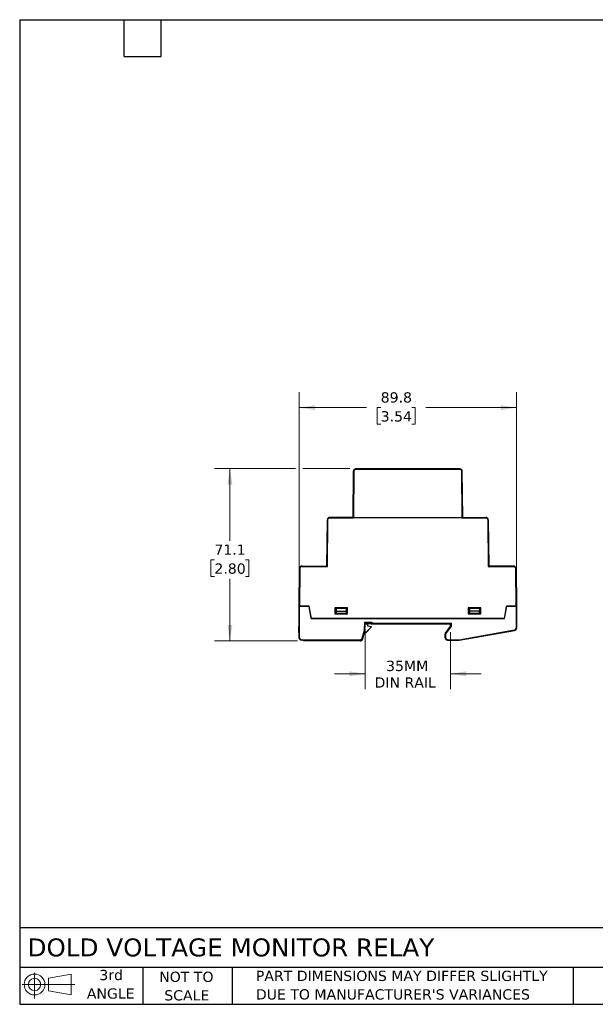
# Model space of a CAD drawing. Header units: millimetres. Extents: x 13 to 546, y 13 to 419.
# Tile 1 of 2: x 13 to 250, y 13 to 419. Entities that reach past the tile are written whole.
import ezdxf

# ---------------------------------------------------------------- set-up
doc = ezdxf.new("R2010")
doc.units = ezdxf.units.MM
doc.header["$LTSCALE"] = 2
doc.linetypes.add('SLD-Solid', pattern=[0])
doc.layers.add('TEXT', color=140, linetype='SLD-Solid', lineweight=25)
doc.styles.add('SLDTEXTSTYLE0', font='VERDANA.TTF')
doc.dimstyles.new('SLDDIMSTYLE0', dxfattribs={"dimtxt": 4.316016, "dimasz": 6.604, "dimexe": 0, "dimexo": 0.0625, "dimgap": 1.079004, "dimtad": 0, "dimtih": 1, "dimtoh": 1, "dimrnd": 1e-09, "dimzin": 12, "dimdsep": 46, "dimtxsty": 'SLDTEXTSTYLE0', "dimsah": 1, "dimcen": 0.09, "dimadec": 0, "dimazin": 3, "dimtfac": 1, "dimtofl": 0, "dimtmove": 0, "dimatfit": 3, "dimfxl": 0, "dimfrac": 2, "dimtolj": 1, "dimtzin": 12, "dimarcsym": 0})
doc.dimstyles.new('SLDDIMSTYLE1', dxfattribs={"dimtxt": 4.316016, "dimasz": 6.604, "dimexe": 0, "dimexo": 0.0625, "dimgap": 1.079004, "dimtad": 0, "dimtih": 1, "dimtoh": 1, "dimrnd": 1e-09, "dimzin": 12, "dimdsep": 46, "dimtxsty": 'SLDTEXTSTYLE0', "dimsah": 1, "dimcen": 0.09, "dimadec": 0, "dimazin": 3, "dimtfac": 1, "dimtmove": 0, "dimatfit": 0, "dimfxl": 0, "dimfrac": 2, "dimtolj": 1, "dimtzin": 12, "dimarcsym": 0})

# ---------------------------------------------------------------- blocks, each defined once
blk = doc.blocks.new('Block11')
at = {"color": 7, "linetype": 'SLD-Solid', "lineweight": 18}
for p, q in [((5.18, 10.62), (5.18, 0)), ((10.96, 8.33), (20.35, 10.06)), ((10.96, 3.19), (10.96, 8.33)), ((20.35, 10.06), (20.35, 1.46)), ((0, 5.76), (21.75, 5.76)), ((10.96, 3.19), (20.35, 1.46))]:
    blk.add_line(p, q, dxfattribs=at)
for radius in [4.3, 2.57]:
    blk.add_circle((5.18, 5.76), radius, dxfattribs=at)
blk = doc.blocks.new('Block12')
at = {"color": 7, "linetype": 'Continuous'}
blk.add_blockref('Block11', (0, 0), dxfattribs=at)
blk = doc.blocks.new('_D')
at = {"color": 7, "linetype": 'SLD-Solid', "lineweight": 0}
for p, q in [((128.11, 166.54), (128.11, 265.32)), ((217.91, 170.54), (217.91, 265.32)), ((128.11, 258.97), (155.95, 258.97)), ((161.8, 258.97), (160.35, 258.97)), ((160.35, 258.97), (160.35, 252.11)), ((174.62, 258.97), (176.07, 258.97)), ((176.07, 258.97), (176.07, 252.11)), ((217.91, 258.97), (180.47, 258.97)), ((160.35, 252.11), (161.8, 252.11)), ((176.07, 252.11), (174.62, 252.11))]:
    blk.add_line(p, q, dxfattribs=at)
at = {"color": 7, "linetype": 'SLD-Solid', "lineweight": 18}
for points in [[(128.11, 258.97), (134.71, 257.96), (134.71, 259.99)], [(217.91, 258.97), (211.31, 259.99), (211.31, 257.96)]]:
    blk.add_solid(points, dxfattribs=at)
at = {"color": 7, "linetype": 'SLD-Solid', "lineweight": 18, "char_height": 4.233, "attachment_point": 1, "style": 'SLDTEXTSTYLE0'}
for s, insert in [('89.8', (161.8, 265.32)), ('3.54', (161.8, 257.49))]:
    blk.add_mtext(s, dxfattribs=dict(at, insert=insert))
blk = doc.blocks.new('_D_1')
at = {"color": 7, "linetype": 'SLD-Solid', "lineweight": 0}
for p, q in [((126.59, 233.8), (93.19, 233.8)), ((99.54, 233.8), (99.54, 203.96)), ((149.09, 233.8), (129.63, 233.8)), ((93.13, 196.14), (91.68, 196.14)), ((91.68, 196.14), (91.68, 189.28)), ((105.95, 196.14), (107.4, 196.14)), ((107.4, 196.14), (107.4, 189.28)), ((91.68, 189.28), (93.13, 189.28)), ((99.54, 162.71), (99.54, 188.31)), ((107.4, 189.28), (105.95, 189.28)), ((127.45, 162.71), (93.19, 162.71))]:
    blk.add_line(p, q, dxfattribs=at)
at = {"color": 7, "linetype": 'SLD-Solid', "lineweight": 18}
for points in [[(99.54, 233.8), (98.52, 227.19), (100.55, 227.19)], [(99.54, 162.71), (100.55, 169.31), (98.52, 169.31)]]:
    blk.add_solid(points, dxfattribs=at)
at = {"color": 7, "linetype": 'SLD-Solid', "lineweight": 18, "char_height": 4.233, "attachment_point": 1, "style": 'SLDTEXTSTYLE0'}
for s, insert in [('71.1', (93.13, 202.48)), ('2.80', (93.13, 194.66))]:
    blk.add_mtext(s, dxfattribs=dict(at, insert=insert))
blk = doc.blocks.new('_D_2')
at = {"color": 7, "linetype": 'SLD-Solid', "lineweight": 0}
for p, q in [((155.43, 167.66), (155.43, 142.78)), ((190.58, 166.36), (190.58, 142.78)), ((155.43, 149.13), (142.73, 149.13)), ((190.58, 149.13), (203.28, 149.13))]:
    blk.add_line(p, q, dxfattribs=at)
at = {"color": 7, "linetype": 'SLD-Solid', "lineweight": 18}
for points in [[(155.43, 149.13), (148.83, 150.14), (148.83, 148.11)], [(190.58, 149.13), (197.19, 148.11), (197.19, 150.14)]]:
    blk.add_solid(points, dxfattribs=at)
at = {"color": 7, "linetype": 'SLD-Solid', "lineweight": 18, "char_height": 4.233, "attachment_point": 1, "style": 'SLDTEXTSTYLE0'}
for s, insert in [('35MM', (164.04, 154.5)), ('DIN RAIL', (159.26, 147.64))]:
    blk.add_mtext(s, dxfattribs=dict(at, insert=insert))

msp = doc.modelspace()

# ---------------------------------------------------------------- linework, layer by layer
for p, q in [((150.459, 213.697), (150.626, 232.806)), ((150.659, 213.697), (150.826, 232.806)), ((151.626, 233.797), (194.392, 233.797)), ((151.626, 233.599), (194.392, 233.599)), ((195.192, 232.806), (195.359, 213.697)), ((195.392, 232.806), (195.559, 213.697)), ((139.609, 193.597), (139.776, 212.706)), ((139.976, 212.704), (139.776, 212.706)), ((139.807, 193.397), (139.976, 212.704)), ((150.459, 213.697), (140.776, 213.697)), ((140.776, 213.497), (140.776, 213.697)), ((140.776, 213.497), (150.631, 213.497)), ((150.659, 213.697), (195.359, 213.697)), ((195.387, 213.497), (205.242, 213.497)), ((195.559, 213.697), (205.242, 213.697)), ((205.242, 213.697), (205.242, 213.497)), ((206.242, 212.706), (206.042, 212.704)), ((206.042, 212.704), (206.211, 193.397)), ((206.242, 212.706), (206.409, 193.597)), ((128.183, 177.047), (128.319, 192.606)), ((128.519, 192.604), (128.319, 192.606)), ((128.383, 177.047), (128.519, 192.604)), ((129.319, 193.597), (129.319, 193.397)), ((129.319, 193.597), (139.609, 193.597)), ((129.319, 193.397), (139.807, 193.397)), ((206.211, 193.397), (216.699, 193.397)), ((216.699, 193.597), (206.409, 193.597)), ((216.699, 193.597), (216.699, 193.397)), ((217.499, 192.604), (217.699, 192.606)), ((217.499, 192.604), (217.635, 177.047)), ((217.699, 192.606), (217.835, 177.047)), ((128.109, 163.997), (128.109, 176.947)), ((128.109, 176.947), (128.309, 176.947)), ((128.182, 176.947), (128.183, 177.047)), ((128.309, 163.997), (128.309, 176.947)), ((132.227, 176.947), (128.309, 176.947)), ((132.31, 177.047), (128.383, 177.047)), ((133.109, 171.947), (132.227, 176.947)), ((133.209, 171.947), (132.31, 177.047)), ((148.059, 176.347), (142.859, 176.347)), ((142.859, 176.347), (142.859, 173.847)), ((143.359, 176.159), (147.559, 176.159)), ((143.359, 176.159), (143.359, 174.947)), ((143.359, 174.947), (143.359, 174.047)), ((143.359, 174.947), (147.559, 174.947)), ((147.559, 176.159), (147.559, 174.947)), ((147.559, 174.947), (147.559, 174.047)), ((148.059, 173.847), (148.059, 176.347)), ((203.159, 176.347), (197.959, 176.347)), ((197.959, 176.347), (197.959, 173.847)), ((198.459, 176.159), (202.659, 176.159)), ((198.459, 176.159), (198.459, 174.947)), ((202.659, 174.947), (198.459, 174.947)), ((198.459, 174.947), (198.459, 174.047)), ((202.659, 176.159), (202.659, 174.947)), ((202.659, 174.047), (202.659, 174.947)), ((203.159, 173.847), (203.159, 176.347)), ((213.708, 177.047), (212.809, 171.947)), ((212.909, 171.947), (213.791, 176.947)), ((217.635, 177.047), (213.708, 177.047)), ((217.709, 176.947), (213.791, 176.947)), ((217.709, 176.947), (217.709, 168.002)), ((217.909, 176.947), (217.709, 176.947)), ((217.835, 177.047), (217.836, 176.947)), ((217.909, 176.947), (217.909, 168.002)), ((133.109, 171.947), (212.909, 171.947)), ((212.809, 171.947), (133.209, 171.947)), ((142.859, 173.847), (148.059, 173.847)), ((147.559, 174.047), (143.359, 174.047)), ((143.359, 173.947), (143.359, 174.047)), ((147.559, 173.947), (143.359, 173.947)), ((147.559, 174.047), (147.559, 173.947)), ((197.959, 173.847), (203.159, 173.847)), ((198.459, 174.047), (198.459, 173.947)), ((202.659, 174.047), (198.459, 174.047)), ((198.459, 173.947), (202.659, 173.947)), ((202.659, 174.047), (202.659, 173.947)), ((128.052, 167.558), (128.052, 168.497)), ((128.109, 168.497), (128.052, 168.497)), ((128.109, 167.558), (128.052, 167.558)), ((128.109, 167.558), (128.057, 167.557)), ((128.109, 164.557), (128.057, 167.557)), ((154.22, 163.79), (155.129, 167.18)), ((154.413, 163.738), (155.328, 167.15)), ((154.413, 163.453), (155.328, 166.873)), ((155.129, 167.18), (155.241, 170.397)), ((155.129, 167.18), (155.328, 167.15)), ((155.241, 170.397), (158.134, 170.397)), ((155.241, 170.397), (155.434, 170.197)), ((155.328, 167.15), (155.42, 169.797)), ((155.328, 166.873), (155.42, 169.527)), ((155.328, 166.873), (155.328, 167.15)), ((155.42, 169.797), (155.434, 170.197)), ((157.934, 169.797), (155.42, 169.797)), ((155.42, 169.797), (155.42, 169.527)), ((156.409, 169.547), (155.42, 169.547)), ((155.434, 170.197), (157.934, 170.197)), ((156.017, 166.546), (157.732, 168.261)), ((157.803, 168.19), (156.088, 166.476)), ((156.509, 168.797), (156.509, 169.447)), ((157.91, 168.563), (156.509, 168.797)), ((157.803, 168.19), (157.732, 168.261)), ((158.134, 170.397), (157.934, 170.197)), ((157.934, 170.197), (157.934, 169.797)), ((158.134, 169.997), (157.934, 169.797)), ((157.934, 169.797), (190.67, 169.797)), ((158.134, 170.397), (158.134, 169.997)), ((158.134, 169.997), (190.87, 169.997)), ((190.584, 168.897), (188.434, 165.826)), ((190.669, 168.87), (188.434, 165.682)), ((190.869, 168.807), (188.634, 165.618)), ((190.584, 169.797), (190.584, 168.897)), ((190.669, 168.87), (190.584, 168.897)), ((190.669, 168.87), (190.67, 169.797)), ((190.869, 168.807), (190.669, 168.87)), ((190.87, 169.997), (190.67, 169.797)), ((190.87, 169.997), (190.869, 168.807)), ((194.267, 163.197), (217.048, 167.214)), ((194.284, 162.997), (217.083, 167.017)), ((217.048, 167.214), (217.083, 167.017)), ((217.565, 167.102), (217.083, 167.017)), ((217.565, 167.247), (217.565, 167.102)), ((217.709, 168.002), (217.909, 168.002)), ((128.309, 163.997), (128.109, 163.997)), ((129.109, 163.197), (153.448, 163.197)), ((129.109, 162.997), (129.109, 163.197)), ((153.448, 162.997), (129.109, 162.997)), ((129.987, 162.71), (129.987, 162.997)), ((153.448, 162.71), (129.987, 162.71)), ((153.448, 163.197), (153.448, 162.997)), ((153.448, 162.997), (153.448, 162.71)), ((154.22, 163.79), (154.413, 163.738)), ((154.413, 163.453), (154.413, 163.738)), ((156.088, 166.476), (154.905, 165.293)), ((156.017, 166.546), (156.088, 166.476)), ((188.434, 165.826), (188.434, 165.682)), ((188.634, 165.618), (188.434, 165.682)), ((188.434, 163.997), (188.434, 165.682)), ((188.634, 163.997), (188.434, 163.997)), ((188.634, 165.618), (188.634, 163.997)), ((189.434, 163.197), (194.267, 163.197)), ((189.434, 163.197), (189.434, 162.997)), ((189.434, 162.997), (194.284, 162.997)), ((194.267, 163.197), (194.284, 162.997))]:
    msp.add_line(p, q)
for centre, radius, start, end in [((140.776, 212.697), 1, 90, 179.5), ((205.242, 212.697), 1, 0.5, 90), ((129.319, 192.597), 1, 90, 179.5), ((216.699, 192.597), 1, 0.5, 90), ((156.409, 169.447), 0.1, 0, 90), ((157.237, 168.756), 0.8, 315, 344.84009), ((216.909, 168.002), 1, 280, 0), ((129.109, 163.997), 1, 180, 270), ((153.448, 163.997), 1, 270, 345), ((153.966, 168.597), 3, 290.96181, 315), ((189.434, 163.997), 1, 180, 270)]:
    msp.add_arc(centre, radius, start, end)
for centre, major_axis, ratio, start_param, end_param in [((190.67, 169.997), (0, 0.2), 0.0174551, 3.1416033, 3.1590245), ((188.634, 165.967), (0.2, 0.285), 0.0100169, 3.1272988, 3.1447521)]:
    msp.add_ellipse(centre, major_axis=major_axis, ratio=ratio, start_param=start_param, end_param=end_param)
for points, knots in [([(150.626, 232.806), (150.627, 232.84), (150.63, 232.908), (150.647, 233.008), (150.672, 233.103), (150.706, 233.193), (150.747, 233.278), (150.795, 233.356), (150.848, 233.428), (150.906, 233.493), (150.967, 233.551), (151.031, 233.602), (151.097, 233.647), (151.165, 233.686), (151.233, 233.718), (151.301, 233.744), (151.369, 233.764), (151.435, 233.779), (151.5, 233.79), (151.564, 233.796), (151.605, 233.797), (151.626, 233.797)], [0, 0, 0, 0, 0.0660471, 0.1306041, 0.1936707, 0.255247, 0.3153329, 0.3739282, 0.431033, 0.486647, 0.5407704, 0.593403, 0.6445446, 0.6941954, 0.7423552, 0.7890239, 0.8342015, 0.877888, 0.9200832, 0.9607873, 1, 1, 1, 1]), ([(150.826, 232.806), (150.773, 232.806), (150.721, 232.806), (150.647, 232.806), (150.626, 232.806), (150.626, 232.806)], [0, 0, 0, 0, 0.5, 0.5, 1, 1, 1, 1]), ([(150.826, 232.806), (150.827, 232.831), (150.828, 232.881), (150.84, 232.955), (150.858, 233.028), (150.892, 233.126), (150.955, 233.245), (151.059, 233.37), (151.185, 233.474), (151.327, 233.546), (151.476, 233.591), (151.576, 233.596), (151.626, 233.599)], [0, 0, 0, 0, 0.060269, 0.1200571, 0.179898, 0.2403238, 0.3700143, 0.5001342, 0.629823, 0.7599412, 0.8798658, 1, 1, 1, 1]), ([(151.626, 233.797), (151.626, 233.797), (151.626, 233.776), (151.626, 233.702), (151.626, 233.651), (151.626, 233.599)], [0, 0, 0, 0, 0.5, 0.5, 1, 1, 1, 1]), ([(194.392, 233.599), (194.392, 233.651), (194.392, 233.702), (194.392, 233.776), (194.392, 233.797), (194.392, 233.797)], [0, 0, 0, 0, 0.5, 0.5, 1, 1, 1, 1]), ([(194.392, 233.797), (194.425, 233.796), (194.492, 233.794), (194.595, 233.778), (194.701, 233.75), (194.809, 233.708), (194.917, 233.651), (195.021, 233.578), (195.119, 233.488), (195.208, 233.381), (195.284, 233.257), (195.343, 233.118), (195.383, 232.966), (195.389, 232.86), (195.392, 232.806)], [0, 0, 0, 0, 0.062789, 0.1293153, 0.1995784, 0.2735778, 0.3513129, 0.4327831, 0.5179876, 0.6069258, 0.6995969, 0.7960002, 0.8961348, 1, 1, 1, 1]), ([(194.392, 233.599), (194.417, 233.598), (194.467, 233.597), (194.542, 233.586), (194.615, 233.569), (194.713, 233.535), (194.833, 233.474), (194.959, 233.371), (195.063, 233.245), (195.137, 233.104), (195.183, 232.956), (195.189, 232.856), (195.192, 232.806)], [0, 0, 0, 0, 0.0602667, 0.1200527, 0.1798915, 0.2403155, 0.3700032, 0.5001221, 0.6298118, 0.7599328, 0.8798613, 1, 1, 1, 1]), ([(195.392, 232.806), (195.392, 232.806), (195.371, 232.806), (195.297, 232.806), (195.245, 232.806), (195.192, 232.806)], [0, 0, 0, 0, 0.5, 0.5, 1, 1, 1, 1]), ([(139.976, 212.704), (139.978, 212.915), (140.063, 213.117), (140.362, 213.414), (140.565, 213.497), (140.776, 213.497)], [0, 0, 0, 0, 0.5, 0.5, 1, 1, 1, 1]), ([(150.459, 213.697), (150.46, 213.696), (150.461, 213.695), (150.47, 213.686), (150.484, 213.671), (150.504, 213.651), (150.529, 213.625), (150.558, 213.596), (150.587, 213.565), (150.611, 213.538), (150.625, 213.519), (150.629, 213.509), (150.631, 213.503), (150.631, 213.501), (150.631, 213.499), (150.631, 213.498), (150.631, 213.497), (150.631, 213.497)], [0, 0, 0, 0, 0.0910523, 0.1869984, 0.2900256, 0.4019069, 0.5240301, 0.6481774, 0.7783805, 0.8923369, 0.9444292, 0.9706198, 0.9846441, 0.99217, 0.9941267, 0.9961108, 1, 1, 1, 1]), ([(150.631, 213.497), (150.632, 213.515), (150.635, 213.547), (150.639, 213.592), (150.643, 213.629), (150.647, 213.658), (150.651, 213.678), (150.653, 213.691), (150.658, 213.696), (150.659, 213.697)], [0, 0, 0, 0, 0.2617638, 0.4835021, 0.6652675, 0.8071569, 0.9093809, 0.972548, 1, 1, 1, 1]), ([(195.359, 213.697), (195.36, 213.696), (195.364, 213.693), (195.366, 213.682), (195.37, 213.667), (195.373, 213.645), (195.377, 213.617), (195.38, 213.582), (195.384, 213.542), (195.386, 213.513), (195.387, 213.497)], [0, 0, 0, 0, 0.0224451, 0.0714456, 0.150101, 0.2590077, 0.3983742, 0.568297, 0.7688284, 1, 1, 1, 1]), ([(195.387, 213.497), (195.387, 213.497), (195.387, 213.498), (195.387, 213.499), (195.387, 213.501), (195.387, 213.503), (195.389, 213.509), (195.393, 213.519), (195.407, 213.538), (195.431, 213.565), (195.46, 213.596), (195.495, 213.631), (195.528, 213.665), (195.554, 213.692), (195.557, 213.695), (195.559, 213.697)], [0, 0, 0, 0, 0.0038956, 0.0058829, 0.0078428, 0.0153811, 0.0294283, 0.0556618, 0.1078393, 0.2219823, 0.3523417, 0.476749, 0.6743547, 0.8460193, 1, 1, 1, 1]), ([(205.242, 213.497), (205.453, 213.497), (205.656, 213.414), (205.955, 213.117), (206.04, 212.915), (206.042, 212.704)], [0, 0, 0, 0, 0.5, 0.5, 1, 1, 1, 1]), ([(128.519, 192.604), (128.521, 192.815), (128.606, 193.017), (128.906, 193.314), (129.108, 193.397), (129.319, 193.397)], [0, 0, 0, 0, 0.5, 0.5, 1, 1, 1, 1]), ([(139.609, 193.597), (139.61, 193.596), (139.611, 193.595), (139.623, 193.583), (139.641, 193.564), (139.673, 193.532), (139.728, 193.476), (139.778, 193.426), (139.807, 193.397)], [0, 0, 0, 0, 0.0995074, 0.2053409, 0.3204358, 0.447085, 0.6707454, 1, 1, 1, 1]), ([(206.211, 193.397), (206.224, 193.41), (206.248, 193.434), (206.282, 193.468), (206.31, 193.496), (206.333, 193.52), (206.358, 193.546), (206.384, 193.571), (206.405, 193.593), (206.408, 193.596), (206.409, 193.597)], [0, 0, 0, 0, 0.1448674, 0.2726462, 0.3833923, 0.4771958, 0.5542108, 0.7199739, 0.8665056, 1, 1, 1, 1]), ([(216.699, 193.397), (216.91, 193.397), (217.112, 193.314), (217.412, 193.017), (217.497, 192.815), (217.499, 192.604)], [0, 0, 0, 0, 0.5, 0.5, 1, 1, 1, 1]), ([(128.383, 177.047), (128.37, 177.047), (128.344, 177.047), (128.306, 177.047), (128.272, 177.047), (128.231, 177.047), (128.191, 177.047), (128.186, 177.047), (128.183, 177.047)], [0, 0, 0, 0, 0.1272025, 0.2497508, 0.3727059, 0.5010807, 0.7497472, 1, 1, 1, 1]), ([(217.635, 177.047), (217.687, 177.047), (217.739, 177.047), (217.813, 177.047), (217.835, 177.047), (217.835, 177.047)], [0, 0, 0, 0, 0.5, 0.5, 1, 1, 1, 1]), ([(157.732, 168.261), (157.752, 168.283), (157.793, 168.326), (157.842, 168.4), (157.882, 168.479), (157.901, 168.535), (157.91, 168.563)], [0, 0, 0, 0, 0.2520507, 0.5, 0.7479493, 1, 1, 1, 1]), ([(158.009, 168.547), (158.009, 168.547), (158.007, 168.547), (158.003, 168.548), (158, 168.548), (157.994, 168.549), (157.987, 168.551), (157.981, 168.552), (157.972, 168.553), (157.963, 168.555), (157.953, 168.556), (157.943, 168.558), (157.932, 168.56), (157.925, 168.561), (157.917, 168.562), (157.91, 168.563)], [0, 0, 0, 0, 0.00003344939, 0.00003344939, 0.00003344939, 0.00006689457, 0.00006689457, 0.00006689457, 0.00010040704, 0.00010040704, 0.00010040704, 0.00013408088, 0.00013408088, 0.00013408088, 0.00015666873, 0.00015666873, 0.00015666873, 0.00015666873]), ([(217.048, 167.214), (217.077, 167.22), (217.136, 167.232), (217.221, 167.263), (217.318, 167.311), (217.423, 167.383), (217.525, 167.485), (217.608, 167.603), (217.666, 167.732), (217.703, 167.866), (217.707, 167.957), (217.709, 168.002)], [0, 0, 0, 0, 0.0808322, 0.1612488, 0.2422836, 0.3709479, 0.5000767, 0.6287411, 0.75787, 0.8788211, 1, 1, 1, 1]), ([(128.309, 163.997), (128.31, 163.972), (128.311, 163.922), (128.322, 163.847), (128.34, 163.774), (128.374, 163.675), (128.435, 163.555), (128.539, 163.428), (128.666, 163.323), (128.809, 163.25), (128.958, 163.205), (129.059, 163.2), (129.109, 163.197)], [0, 0, 0, 0, 0.060243, 0.1199994, 0.1798082, 0.2402069, 0.3699548, 0.5001294, 0.6298775, 0.7600523, 0.8799221, 1, 1, 1, 1]), ([(153.448, 163.197), (153.476, 163.198), (153.532, 163.2), (153.616, 163.213), (153.714, 163.24), (153.823, 163.286), (153.937, 163.359), (154.037, 163.45), (154.118, 163.555), (154.182, 163.668), (154.207, 163.749), (154.22, 163.79)], [0, 0, 0, 0, 0.0811234, 0.1618982, 0.2432428, 0.3714025, 0.5000679, 0.6282278, 0.7568933, 0.8783224, 1, 1, 1, 1]), ([(153.448, 162.71), (153.668, 162.71), (153.882, 162.783), (154.231, 163.051), (154.357, 163.24), (154.413, 163.453)], [0, 0, 0, 0, 0.5, 0.5, 1, 1, 1, 1]), ([(155.072, 165.916), (155.073, 165.917), (155.256, 165.972), (155.59, 166.173), (155.875, 166.422), (156.017, 166.546)], [0, 0, 0, 0, 0.0038671, 0.5018162, 1, 1, 1, 1]), ([(188.634, 163.997), (188.635, 163.972), (188.636, 163.922), (188.647, 163.847), (188.665, 163.774), (188.699, 163.675), (188.76, 163.555), (188.864, 163.428), (188.991, 163.323), (189.134, 163.25), (189.283, 163.205), (189.384, 163.2), (189.434, 163.197)], [0, 0, 0, 0, 0.060243, 0.1199994, 0.1798082, 0.2402069, 0.3699548, 0.5001294, 0.6298775, 0.7600523, 0.8799221, 1, 1, 1, 1])]:
    msp.add_open_spline(points, degree=3, knots=knots)
at = {"layer": 'TEXT'}
for p, q in [((12.7, 419.1), (546.1, 419.1)), ((12.7, 419.1), (12.7, 12.7)), ((55.88, 403.86), (55.88, 419.1)), ((71.12, 403.86), (71.12, 419.1)), ((55.88, 403.86), (71.12, 403.86)), ((546.1, 44.252), (12.7, 44.252)), ((546.1, 27.94), (12.7, 27.94)), ((63.5, 27.94), (63.5, 12.7)), ((100.423, 27.94), (100.423, 12.7)), ((241.293, 27.94), (241.293, 12.7)), ((12.7, 12.7), (546.1, 12.7))]:
    msp.add_line(p, q, dxfattribs=at)

# ---------------------------------------------------------------- block references
msp.add_blockref('Block12', (13.676, 15.108), dxfattribs=at)

# ---------------------------------------------------------------- texts
at = {"layer": 'TEXT', "style": 'SLDTEXTSTYLE0'}
for s, insert, char_height, attachment_point in [('DOLD VOLTAGE MONITOR RELAY', (15.931, 39.889), 7.40833, 1), ('3rd', (50.493, 26.921), 4.2333, 2), ('NOT TO', (81.537, 26.172), 4.2333, 2), ('PART DIMENSIONS MAY DIFFER SLIGHTLY ', (110.239, 26.562), 4.23333, 1), ('ANGLE', (50.298, 19.276), 4.2333, 2), ('SCALE', (81.729, 18.527), 4.2333, 2), ("DUE TO MANUFACTURER'S VARIANCES", (110.239, 18.917), 4.23333, 1)]:
    msp.add_mtext(s, dxfattribs=dict(at, insert=insert, char_height=char_height, attachment_point=attachment_point))

# ---------------------------------------------------------------- dimensions: what is measured, and where the dimension line sits
at = {"color": 7, "linetype": 'SLD-Solid', "lineweight": 18}
dim = msp.add_linear_dim(base=(217.909, 258.973), p1=(128.109, 163.997), p2=(217.909, 168.002), dimstyle='SLDDIMSTYLE0', dxfattribs=at)
dim.commit()
dim.dimension.update_dxf_attribs({"geometry": '_D', "text_midpoint": (168.21, 258.973), "dimtype": 160})
dim = msp.add_linear_dim(base=(99.538, 233.797), p1=(129.987, 162.71), p2=(151.626, 233.797), angle=90, dimstyle='SLDDIMSTYLE0', dxfattribs=at)
dim.commit()
dim.dimension.update_dxf_attribs({"geometry": '_D_1', "text_midpoint": (99.538, 196.138), "dimtype": 160})
dim = msp.add_linear_dim(base=(190.584, 149.125), p1=(155.434, 170.197), p2=(190.584, 168.897), text='35MM\\PDIN RAIL', dimstyle='SLDDIMSTYLE1', dxfattribs=at)
dim.commit()
dim.dimension.update_dxf_attribs({"geometry": '_D_2', "text_midpoint": (172.386, 149.125), "dimtype": 160})

doc.saveas('drawing.dxf')
